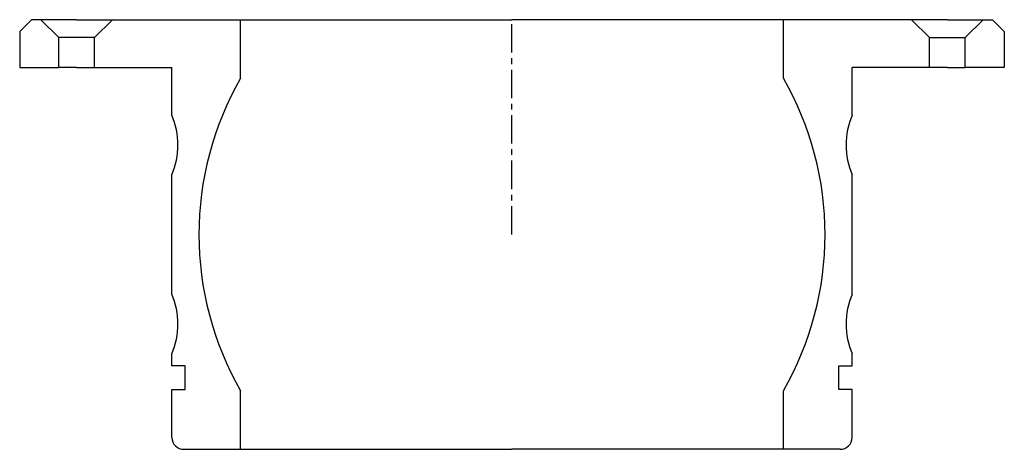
# Model space of a CAD drawing. Extents: x -83 to 83, y -36 to 36.
import ezdxf

# ---------------------------------------------------------------- set-up
doc = ezdxf.new("R2010")
doc.units = 0
doc.header["$LTSCALE"] = 0.15
doc.linetypes.add('CENTER', pattern=[50.8, 31.75, -6.35, 6.35, -6.35])
doc.layers.get('0').update_dxf_attribs({"linetype": 'CONTINUOUS'})
doc.layers.add('CENTER', color=9, linetype='CENTER')

# ---------------------------------------------------------------- blocks, each defined once
blk = doc.blocks.new('7T-2-5-B')
at = {"linetype": 'Continuous'}
for p, q in [((-80.55, 36), (-82.55, 34)), ((-79, 36), (-80.55, 36)), ((-79, 36), (-76, 33)), ((-73, 36), (-79, 36)), ((-73, 36), (-67, 36)), ((-67, 36), (-70, 33)), ((-67, 36), (-45.5, 36)), ((-45.5, 26.19), (-45.5, 36)), ((45.5, 26.19), (45.5, 36)), ((67, 36), (45.5, 36)), ((67, 36), (70, 33)), ((73, 36), (67, 36)), ((73, 36), (79, 36)), ((79, 36), (76, 33)), ((79, 36), (80.55, 36)), ((80.55, 36), (82.55, 34)), ((-82.55, 34), (-82.55, 28)), ((82.55, 34), (82.55, 28)), ((-76, 28), (-76, 33)), ((-70, 33), (-76, 33)), ((-70, 28), (-70, 33)), ((70, 33), (76, 33)), ((70, 28), (70, 33)), ((76, 28), (76, 33)), ((-82.55, 28), (-76, 28)), ((-73, 28), (-76, 28)), ((-73, 28), (-70, 28)), ((-70, 28), (-57.03, 28)), ((70, 28), (57.03, 28)), ((73, 28), (70, 28)), ((73, 28), (76, 28)), ((82.55, 28), (76, 28)), ((-45.5, -36), (-45.5, -26.19)), ((45.5, -36), (45.5, -26.19)), ((-55.03, -36), (-45.5, -36)), ((55.03, -36), (45.5, -36))]:
    blk.add_line(p, q, dxfattribs=at)
for p, q in [((-45.5, 36), (0, 36)), ((45.5, 36), (0, 36)), ((-57.03, 20), (-57.03, 28)), ((57.03, 20), (57.03, 28)), ((-57.03, -10), (-57.03, 10)), ((57.03, -10), (57.03, 10)), ((-57.03, -22), (-57.03, -20)), ((57.03, -22), (57.03, -20)), ((-54.78, -22), (-57.03, -22)), ((-54.78, -26), (-54.78, -22)), ((54.78, -22), (57.03, -22)), ((54.78, -26), (54.78, -22)), ((-57.03, -26), (-54.78, -26)), ((-57.03, -34), (-57.03, -26)), ((57.03, -26), (54.78, -26)), ((57.03, -34), (57.03, -26)), ((-45.5, -36), (0, -36)), ((45.5, -36), (0, -36))]:
    blk.add_line(p, q)
for centre, radius, start, end in [((0, 0), 52.5, 150.0736, 209.9264), ((0, 0), 52.5, 330.0736, 29.9264), ((-69.03, 15), 13, 337.3801, 22.6199), ((69.03, 15), 13, 157.3801, 202.6199), ((-69.03, -15), 13, 337.3801, 22.6199), ((69.03, -15), 13, 157.3801, 202.6199)]:
    blk.add_arc(centre, radius, start, end)
for centre, start, end in [((-55.03, -34), 180, 270), ((55.03, -34), 270, 0)]:
    blk.add_arc(centre, 2, start, end, dxfattribs=at)
at = {"layer": 'CENTER'}
blk.add_line((0, 0), (0, 36), dxfattribs=at)

msp = doc.modelspace()

# ---------------------------------------------------------------- block references
msp.add_blockref('7T-2-5-B', (0, 0))

doc.saveas('drawing.dxf')
